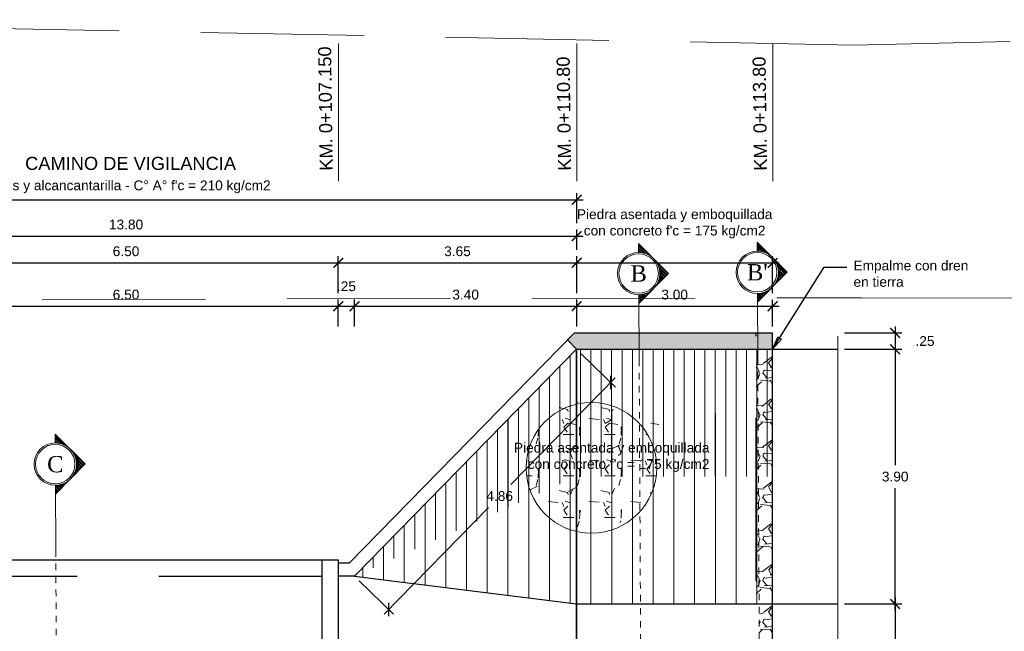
# Model space of a CAD drawing. Header units: metres. Extents: x 618946 to 619227, y 9266339 to 9266818.
# Tile 22 of 36: x 618998.87 to 619013.95, y 9266795.53 to 9266804.89. Entities that reach past the tile are written whole.
import ezdxf
from ezdxf.enums import TextEntityAlignment as Align

# ---------------------------------------------------------------- set-up
doc = ezdxf.new("R2010")
doc.units = ezdxf.units.M
doc.header["$PDMODE"] = 34
doc.linetypes.add('ACAD_ISO04W100', pattern=[30, 24, -3, 0, -3])
doc.linetypes.add('DASHED2', pattern=[0.375, 0.25, -0.125])
for name, color, linetype, lineweight in [('CAMINO', 44, 'DASHED2', 13), ('DIM', 8, 'Continuous', 9), ('EST', 5, 'Continuous', 35), ('HASH', 21, 'Continuous', 5), ('HATCH', 21, 'Continuous', 5)]:
    doc.layers.add(name, color=color, linetype=linetype, lineweight=lineweight)
doc.layers.add('CORTE', color=7, linetype='ACAD_ISO04W100', lineweight=15, true_color=0xf00000)
doc.styles.add('COTA', font='times.ttf')
doc.styles.get("Standard").update_dxf_attribs({"font": 'arial.ttf'})
doc.dimstyles.new('ESC-100', dxfattribs={"dimscale": 0.1, "dimtxt": 1.5, "dimasz": 1.5, "dimexe": 1, "dimexo": 1, "dimgap": 1, "dimtad": 1, "dimtih": 1, "dimtoh": 1, "dimzin": 4, "dimdsep": 46, "dimtxsty": 'Standard', "dimblk": 'ARCHTICK', "dimcen": 2.5, "dimdle": 1, "dimclrd": 256, "dimclre": 256, "dimclrt": 7, "dimaunit": 1, "dimadec": 3, "dimazin": 0, "dimtfac": 1, "dimtmove": 2, "dimatfit": 3, "dimldrblk": 'CLOSEDBLANK', "dimfxl": 1.25, "dimarcsym": 0})
doc.dimstyles.new('ESC-100$7', dxfattribs={"dimscale": 0.1, "dimtxt": 1.5, "dimasz": 2, "dimexe": 1, "dimexo": 1, "dimgap": 1, "dimtad": 1, "dimtih": 1, "dimtoh": 1, "dimzin": 4, "dimdsep": 46, "dimtxsty": 'Standard', "dimblk": 'ARCHTICK', "dimcen": 2.5, "dimdle": 1, "dimclrd": 256, "dimclre": 256, "dimclrt": 7, "dimaunit": 1, "dimadec": 3, "dimazin": 0, "dimtfac": 1, "dimtmove": 2, "dimatfit": 3, "dimldrblk": 'CLOSEDBLANK', "dimfxl": 1.25, "dimarcsym": 0})
pattern_1 = [(90, (2, 0), (-0.15875, 1e-17), [])]
pattern_2 = [(90, (2, 0), (-0.3175, 2e-17), [])]
pattern_3 = [(228.0127875, (0.4572, 0.635), (-5.08000000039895, -5.71499999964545), [0.08543036, -8.45762090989]), (184.969741, (0.40005, 0.5715), (7.61999999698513, 0.63500003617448), [0.14660118, -14.51351222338]), (132.5104471, (0.254, 0.5588), (6.35000000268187, -6.98499999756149), [0.10337038, -10.233680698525]), (267.273689, (0.00635, 0.40005), (0.63500000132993, 12.69999999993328), [0.13350113, -13.216609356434]), (292.83365418, (0, 0.2667), (-3.17500000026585, 7.619999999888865), [0.130908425, -12.959951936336]), (357.273689, (0.0508, 0.14605), (-12.69999999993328, 0.63500000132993), [0.13350113, -13.216609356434]), (37.69424047, (0.18415, 0.1397), (-8.254999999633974, -6.350000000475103), [0.176548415, -17.47827882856]), (72.25532837, (0.32385, 0.24765), (4.445000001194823, 13.96999999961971), [0.16667988, -16.501314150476]), (121.42956562, (0.37465, 0.4064), (-5.08000000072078, 8.254999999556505), [0.13395325, -13.26138642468]), (175.2363583, (0.3048, 0.5207), (6.98499999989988, -0.6350000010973), [0.15292832, -7.4934842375]), (222.3974378, (0.1524, 0.5334), (-7.619999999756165, -6.985000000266), [0.19776948, -19.579193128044]), (138.81407483, (0.635, 0.3937), (-4.44499999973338, 3.8100000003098), [0.067501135, -6.682641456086]), (171.4692344, (0.5842, 0.43815), (8.255000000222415, -1.26999999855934), [0.128420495, -12.71365974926]), (225, (0.4572, 0.4572), (-9e-17, -0.635), [0.089802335, -0.808223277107]), (203.19859051, (0.41275, 0.5334), (3.1750000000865, 1.2699999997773), [0.04836033, -4.787655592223]), (291.80140949, (0.3683, 0.51435), (-0.6350000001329, 1.9049999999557), [0.068391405, -3.3511882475]), (30.96375653, (0.3937, 0.45085), (1.9050000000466, 1.2699999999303), [0.111079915, -3.591574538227]), (161.56505118, (0.48895, 0.508), (1.270000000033, -0.6349999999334), [0.080321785, -1.927724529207]), (16.389540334, (0, 0.51435), (6.35000000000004, 1.90500000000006), [0.112522, -11.139706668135]), (70.34617594, (0.10795, 0.5461), (-2.54000000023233, -6.9849999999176), [0.094399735, -9.34555391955]), (293.19859051, (0.48895, 0.635), (-1.2699999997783, 3.1750000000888), [0.096720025, -4.739295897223]), (343.61045967, (0.52705, 0.5461), (-6.35000000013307, 1.90499999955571), [0.112522, -11.139706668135]), (339.44395478, (0, 0.12065), (-3.17499999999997, 1.27000000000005), [0.1085088, -5.316933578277]), (294.7751406, (0.1016, 0.08255), (-3.17500000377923, 6.98499999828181), [0.09091803, -9.00089834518]), (66.80140949, (0.4953, 0), (1.2699999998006, 3.1750000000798), [0.096720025, -4.739295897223]), (17.35402464, (0.5334, 0.0889), (-8.25499999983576, -2.54000000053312), [0.106445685, -10.53809399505]), (69.44395478, (0.18415, 0), (-1.2700000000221, -3.17499999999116), [0.0542544, -5.371187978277]), (101.309932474, (0.4572, 0), (-0.6350000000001, 2.5400000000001), [0.03237865, -3.20549874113]), (165.963756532, (0.45085, 0.03175), (1.905, -0.635), [0.130908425, -2.487263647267]), (186.00900596, (0.32385, 0.0635), (6.34999999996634, 0.63500000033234), [0.12131675, -12.010341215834]), (303.69006753, (0.3937, 0.3937), (-0.6350000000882, 1.269999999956), [0.09158097, -2.19794408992]), (353.15722659, (0.4445, 0.3175), (10.79500000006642, -1.26999999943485), [0.15988919, -15.829002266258]), (60.9453959, (0.60325, 0.29845), (-2.54000000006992, -4.44499999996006), [0.06537706, -6.472348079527]), (90, (0.635, 0.3556), (-0.635, 0.635), [0.0381, -0.5969]), (120.25643716, (0.31115, 0.08255), (2.5399999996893, -4.44500000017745), [0.08821674, -8.7334851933]), (48.0127875, (0.2667, 0.15875), (5.08000000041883, 5.71499999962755), [0.17086072, -8.37219054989]), (0, (0.381, 0.28575), (0.635, 0.635), [0.1651, -0.4699]), (325.3048465, (0.5461, 0.28575), (6.35000000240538, -4.44499999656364), [0.10040239, -9.939829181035]), (254.0546041, (0.62865, 0.2286), (-0.6349999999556, -2.5400000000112), [0.09245727, -4.530412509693]), (207.64597536, (0.60325, 0.1397), (-12.06500000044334, -6.34999999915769), [0.150536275, -14.903116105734]), (175.42607874, (0.4699, 0.06985), (-8.25499999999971, 0.63499999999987), [0.159257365, -15.76646161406])]

# ---------------------------------------------------------------- blocks, each defined once
blk = doc.blocks.new('_ArchTick')
at = {"color": 0, "linetype": 'ByBlock', "const_width": 0.15}
blk.add_lwpolyline([(-0.5, -0.5), (0.5, 0.5)], dxfattribs=at)
blk = doc.blocks.new('*D19')
at = {"layer": 'Defpoints', "color": 0, "transparency": 16777216}
for p in [(619003.752, 9266800.505), (618997.252, 9266800.096), (619003.752, 9266800.096)]:
    blk.add_point(p, dxfattribs=at)
at = {"layer": 'DIM', "lineweight": -2, "transparency": 16777216}
for p, q in [((618997.252, 9266800.196), (618997.252, 9266800.605)), ((619003.752, 9266800.196), (619003.752, 9266800.605)), ((618997.152, 9266800.505), (619003.852, 9266800.505))]:
    blk.add_line(p, q, dxfattribs=at)
at = {"layer": 'DIM', "lineweight": -2, "transparency": 16777216, "xscale": 0.15, "yscale": 0.15, "zscale": 0.15, "rotation": 180}
blk.add_blockref('_ArchTick', (618997.252, 9266800.505), dxfattribs=at)
at = {"layer": 'DIM', "lineweight": -2, "transparency": 16777216, "xscale": 0.15, "yscale": 0.15, "zscale": 0.15}
blk.add_blockref('_ArchTick', (619003.752, 9266800.505), dxfattribs=at)
at = {"layer": 'DIM', "color": 7, "transparency": 16777216, "insert": (619000.502, 9266800.682), "char_height": 0.15, "attachment_point": 5}
blk.add_mtext('6.50', dxfattribs=at)
blk = doc.blocks.new('_ClosedBlank')
at = {"color": 0, "linetype": 'ByBlock', "lineweight": -2}
for p, q in [((-1, 0.167), (0, 0)), ((-1, 0.167), (-1, -0.167)), ((0, 0), (-1, -0.167))]:
    blk.add_line(p, q, dxfattribs=at)
blk = doc.blocks.new('*D20')
at = {"layer": 'Defpoints', "color": 0, "transparency": 16777216}
for p in [(619004.002, 9266800.505), (619003.752, 9266800.096), (619004.002, 9266800.096)]:
    blk.add_point(p, dxfattribs=at)
at = {"layer": 'DIM', "lineweight": -2, "transparency": 16777216}
for p, q in [((619003.752, 9266800.196), (619003.752, 9266800.605)), ((619004.002, 9266800.196), (619004.002, 9266800.605)), ((619003.652, 9266800.505), (619004.102, 9266800.505))]:
    blk.add_line(p, q, dxfattribs=at)
at = {"layer": 'DIM', "lineweight": -2, "transparency": 16777216, "xscale": 0.15, "yscale": 0.15, "zscale": 0.15, "rotation": 180}
blk.add_blockref('_ArchTick', (619003.752, 9266800.505), dxfattribs=at)
at = {"layer": 'DIM', "lineweight": -2, "transparency": 16777216, "xscale": 0.15, "yscale": 0.15, "zscale": 0.15}
blk.add_blockref('_ArchTick', (619004.002, 9266800.505), dxfattribs=at)
at = {"layer": 'DIM', "color": 7, "transparency": 16777216, "insert": (619003.877, 9266800.809), "char_height": 0.15, "attachment_point": 5}
blk.add_mtext('.25', dxfattribs=at)
blk = doc.blocks.new('*D21')
at = {"layer": 'Defpoints', "color": 0, "transparency": 16777216}
for p in [(619007.402, 9266800.505), (619004.002, 9266800.096), (619007.402, 9266800.096, 0.58)]:
    blk.add_point(p, dxfattribs=at)
at = {"layer": 'DIM', "lineweight": -2, "transparency": 16777216}
for p, q in [((619004.002, 9266800.196), (619004.002, 9266800.605)), ((619007.402, 9266800.196), (619007.402, 9266800.605)), ((619003.902, 9266800.505), (619007.502, 9266800.505))]:
    blk.add_line(p, q, dxfattribs=at)
at = {"layer": 'DIM', "lineweight": -2, "transparency": 16777216, "xscale": 0.15, "yscale": 0.15, "zscale": 0.15, "rotation": 180}
blk.add_blockref('_ArchTick', (619004.002, 9266800.505), dxfattribs=at)
at = {"layer": 'DIM', "lineweight": -2, "transparency": 16777216, "xscale": 0.15, "yscale": 0.15, "zscale": 0.15}
blk.add_blockref('_ArchTick', (619007.402, 9266800.505), dxfattribs=at)
at = {"layer": 'DIM', "color": 7, "transparency": 16777216, "insert": (619005.702, 9266800.682), "char_height": 0.15, "attachment_point": 5}
blk.add_mtext('3.40', dxfattribs=at)
blk = doc.blocks.new('*D22')
at = {"layer": 'Defpoints', "color": 0, "transparency": 16777216}
for p in [(619010.402, 9266800.505), (619007.402, 9266800.096, 0.58), (619010.402, 9266800.096)]:
    blk.add_point(p, dxfattribs=at)
at = {"layer": 'DIM', "lineweight": -2, "transparency": 16777216}
for p, q in [((619007.402, 9266800.196), (619007.402, 9266800.605)), ((619010.402, 9266800.196), (619010.402, 9266800.605)), ((619007.302, 9266800.505), (619010.502, 9266800.505))]:
    blk.add_line(p, q, dxfattribs=at)
at = {"layer": 'DIM', "lineweight": -2, "transparency": 16777216, "xscale": 0.15, "yscale": 0.15, "zscale": 0.15, "rotation": 180}
blk.add_blockref('_ArchTick', (619007.402, 9266800.505), dxfattribs=at)
at = {"layer": 'DIM', "lineweight": -2, "transparency": 16777216, "xscale": 0.15, "yscale": 0.15, "zscale": 0.15}
blk.add_blockref('_ArchTick', (619010.402, 9266800.505), dxfattribs=at)
at = {"layer": 'DIM', "color": 7, "transparency": 16777216, "insert": (619008.902, 9266800.682), "char_height": 0.15, "attachment_point": 5}
blk.add_mtext('3.00', dxfattribs=at)
blk = doc.blocks.new('*D23')
at = {"layer": 'Defpoints', "color": 0, "transparency": 16777216}
for p in [(619011.402, 9266800.096, 0.58), (619011.402, 9266799.846, 0.58), (619012.279, 9266799.846)]:
    blk.add_point(p, dxfattribs=at)
at = {"layer": 'DIM', "lineweight": -2, "transparency": 16777216}
for p, q in [((619012.279, 9266800.196), (619012.279, 9266799.746)), ((619011.502, 9266800.096), (619012.379, 9266800.096)), ((619011.502, 9266799.846), (619012.379, 9266799.846))]:
    blk.add_line(p, q, dxfattribs=at)
at = {"layer": 'DIM', "lineweight": -2, "transparency": 16777216, "xscale": 0.15, "yscale": 0.15, "zscale": 0.15}
for p, rotation in [((619012.279, 9266800.096), 90), ((619012.279, 9266799.846), 270)]:
    blk.add_blockref('_ArchTick', p, dxfattribs=dict(at, rotation=rotation))
at = {"layer": 'DIM', "color": 7, "transparency": 16777216, "insert": (619012.736, 9266799.971), "char_height": 0.15, "attachment_point": 5}
blk.add_mtext('.25', dxfattribs=at)
blk = doc.blocks.new('*D24')
at = {"layer": 'Defpoints', "color": 0, "transparency": 16777216}
for p in [(619011.402, 9266799.846, 0.58), (619011.402, 9266795.946, 0.58), (619012.279, 9266795.946)]:
    blk.add_point(p, dxfattribs=at)
at = {"layer": 'DIM', "lineweight": -2, "transparency": 16777216}
for p, q in [((619011.502, 9266799.846), (619012.379, 9266799.846)), ((619012.279, 9266799.946), (619012.279, 9266798.073)), ((619012.279, 9266795.846), (619012.279, 9266797.719)), ((619011.502, 9266795.946), (619012.379, 9266795.946))]:
    blk.add_line(p, q, dxfattribs=at)
at = {"layer": 'DIM', "lineweight": -2, "transparency": 16777216, "xscale": 0.15, "yscale": 0.15, "zscale": 0.15}
for p, rotation in [((619012.279, 9266799.846), 90), ((619012.279, 9266795.946), 270)]:
    blk.add_blockref('_ArchTick', p, dxfattribs=dict(at, rotation=rotation))
at = {"layer": 'DIM', "color": 7, "transparency": 16777216, "insert": (619012.279, 9266797.896), "char_height": 0.15, "attachment_point": 5}
blk.add_mtext('3.90', dxfattribs=at)
blk = doc.blocks.new('*D25')
at = {"layer": 'Defpoints', "color": 0, "transparency": 16777216}
for p in [(619011.402, 9266795.946, 0.58), (619011.402, 9266792.946, 0.58), (619012.279, 9266792.946)]:
    blk.add_point(p, dxfattribs=at)
at = {"layer": 'DIM', "lineweight": -2, "transparency": 16777216}
for p, q in [((619011.502, 9266795.946), (619012.379, 9266795.946)), ((619012.279, 9266796.046), (619012.279, 9266794.623)), ((619012.279, 9266792.846), (619012.279, 9266794.269)), ((619011.502, 9266792.946), (619012.379, 9266792.946))]:
    blk.add_line(p, q, dxfattribs=at)
at = {"layer": 'DIM', "lineweight": -2, "transparency": 16777216, "xscale": 0.15, "yscale": 0.15, "zscale": 0.15}
for p, rotation in [((619012.279, 9266795.946), 90), ((619012.279, 9266792.946), 270)]:
    blk.add_blockref('_ArchTick', p, dxfattribs=dict(at, rotation=rotation))
at = {"layer": 'DIM', "color": 7, "transparency": 16777216, "insert": (619012.279, 9266794.446), "char_height": 0.15, "attachment_point": 5}
blk.add_mtext('3.00', dxfattribs=at)
blk = doc.blocks.new('*D34')
at = {"layer": 'Defpoints', "color": 0, "transparency": 16777216}
for p in [(619007.402, 9266799.846), (619007.923, 9266799.336), (619004.002, 9266796.371)]:
    blk.add_point(p, dxfattribs=at)
at = {"layer": 'DIM', "lineweight": -2, "transparency": 16777216}
for p, q in [((619007.473, 9266799.776), (619007.995, 9266799.266)), ((619007.993, 9266799.407), (619006.396, 9266797.775)), ((619004.453, 9266795.79), (619006.05, 9266797.422)), ((619004.073, 9266796.301), (619004.595, 9266795.791))]:
    blk.add_line(p, q, dxfattribs=at)
at = {"layer": 'DIM', "lineweight": -2, "transparency": 16777216, "xscale": 0.15, "yscale": 0.15, "zscale": 0.15}
for p, rotation in [((619007.923, 9266799.336), 45.62502107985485), ((619004.523, 9266795.861), 225.6250210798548)]:
    blk.add_blockref('_ArchTick', p, dxfattribs=dict(at, rotation=rotation))
at = {"layer": 'DIM', "color": 7, "transparency": 16777216, "insert": (619006.223, 9266797.598), "char_height": 0.15, "attachment_point": 5}
blk.add_mtext('4.86', dxfattribs=at)
blk = doc.blocks.new('*D63')
at = {"layer": 'Defpoints', "color": 0, "transparency": 16777216}
for p in [(619010.402, 9266801.169), (619007.402, 9266800.605), (619010.402, 9266800.605)]:
    blk.add_point(p, dxfattribs=at)
at = {"layer": 'DIM', "lineweight": -2, "transparency": 16777216}
for p, q in [((619007.402, 9266800.705), (619007.402, 9266801.269)), ((619010.402, 9266800.705), (619010.402, 9266801.269)), ((619007.302, 9266801.169), (619010.502, 9266801.169))]:
    blk.add_line(p, q, dxfattribs=at)
at = {"layer": 'DIM', "lineweight": -2, "transparency": 16777216, "xscale": 0.15, "yscale": 0.15, "zscale": 0.15, "rotation": 180}
blk.add_blockref('_ArchTick', (619007.402, 9266801.169), dxfattribs=at)
at = {"layer": 'DIM', "lineweight": -2, "transparency": 16777216, "xscale": 0.15, "yscale": 0.15, "zscale": 0.15}
blk.add_blockref('_ArchTick', (619010.402, 9266801.169), dxfattribs=at)
at = {"layer": 'DIM', "color": 7, "transparency": 16777216, "insert": (619008.902, 9266801.765), "char_height": 0.15, "attachment_point": 5}
blk.add_mtext("Piedra asentada y emboquillada\\Pcon concreto f'c = 175 kg/cm2", dxfattribs=at)
blk = doc.blocks.new('*D64')
at = {"layer": 'Defpoints', "color": 0, "transparency": 16777216}
for p in [(619003.752, 9266801.169), (618997.252, 9266800.605), (619003.752, 9266800.605)]:
    blk.add_point(p, dxfattribs=at)
at = {"layer": 'DIM', "lineweight": -2, "transparency": 16777216}
for p, q in [((618997.252, 9266800.705), (618997.252, 9266801.269)), ((619003.752, 9266800.705), (619003.752, 9266801.269)), ((618997.152, 9266801.169), (619003.852, 9266801.169))]:
    blk.add_line(p, q, dxfattribs=at)
at = {"layer": 'DIM', "lineweight": -2, "transparency": 16777216, "xscale": 0.15, "yscale": 0.15, "zscale": 0.15, "rotation": 180}
blk.add_blockref('_ArchTick', (618997.252, 9266801.169), dxfattribs=at)
at = {"layer": 'DIM', "lineweight": -2, "transparency": 16777216, "xscale": 0.15, "yscale": 0.15, "zscale": 0.15}
blk.add_blockref('_ArchTick', (619003.752, 9266801.169), dxfattribs=at)
at = {"layer": 'DIM', "color": 7, "transparency": 16777216, "insert": (619000.502, 9266801.345), "char_height": 0.15, "attachment_point": 5}
blk.add_mtext('6.50', dxfattribs=at)
blk = doc.blocks.new('*D65')
at = {"layer": 'Defpoints', "color": 0, "transparency": 16777216}
for p in [(619007.402, 9266801.169), (619003.752, 9266800.605), (619007.402, 9266800.605)]:
    blk.add_point(p, dxfattribs=at)
at = {"layer": 'DIM', "lineweight": -2, "transparency": 16777216}
for p, q in [((619003.752, 9266800.705), (619003.752, 9266801.269)), ((619007.402, 9266800.705), (619007.402, 9266801.269)), ((619003.652, 9266801.169), (619007.502, 9266801.169))]:
    blk.add_line(p, q, dxfattribs=at)
at = {"layer": 'DIM', "lineweight": -2, "transparency": 16777216, "xscale": 0.15, "yscale": 0.15, "zscale": 0.15, "rotation": 180}
blk.add_blockref('_ArchTick', (619003.752, 9266801.169), dxfattribs=at)
at = {"layer": 'DIM', "lineweight": -2, "transparency": 16777216, "xscale": 0.15, "yscale": 0.15, "zscale": 0.15}
blk.add_blockref('_ArchTick', (619007.402, 9266801.169), dxfattribs=at)
at = {"layer": 'DIM', "color": 7, "transparency": 16777216, "insert": (619005.577, 9266801.345), "char_height": 0.15, "attachment_point": 5}
blk.add_mtext('3.65', dxfattribs=at)
blk = doc.blocks.new('*D66')
at = {"layer": 'Defpoints', "color": 0, "transparency": 16777216}
for p in [(619007.402, 9266801.577), (618993.602, 9266801.269), (619007.402, 9266801.269)]:
    blk.add_point(p, dxfattribs=at)
at = {"layer": 'DIM', "lineweight": -2, "transparency": 16777216}
for p, q in [((618993.602, 9266801.369), (618993.602, 9266801.677)), ((619007.402, 9266801.369), (619007.402, 9266801.677)), ((618993.502, 9266801.577), (619007.502, 9266801.577))]:
    blk.add_line(p, q, dxfattribs=at)
at = {"layer": 'DIM', "lineweight": -2, "transparency": 16777216, "xscale": 0.15, "yscale": 0.15, "zscale": 0.15, "rotation": 180}
blk.add_blockref('_ArchTick', (618993.602, 9266801.577), dxfattribs=at)
at = {"layer": 'DIM', "lineweight": -2, "transparency": 16777216, "xscale": 0.15, "yscale": 0.15, "zscale": 0.15}
blk.add_blockref('_ArchTick', (619007.402, 9266801.577), dxfattribs=at)
at = {"layer": 'DIM', "color": 7, "transparency": 16777216, "insert": (619000.502, 9266801.754), "char_height": 0.15, "attachment_point": 5}
blk.add_mtext('13.80', dxfattribs=at)
blk = doc.blocks.new('*D67')
at = {"layer": 'Defpoints', "color": 0, "transparency": 16777216}
for p in [(619007.402, 9266802.134), (618993.602, 9266801.677), (619007.402, 9266801.677)]:
    blk.add_point(p, dxfattribs=at)
at = {"layer": 'DIM', "lineweight": -2, "transparency": 16777216}
for p, q in [((618993.602, 9266801.777), (618993.602, 9266802.234)), ((619007.402, 9266801.777), (619007.402, 9266802.234)), ((618993.502, 9266802.134), (619007.502, 9266802.134))]:
    blk.add_line(p, q, dxfattribs=at)
at = {"layer": 'DIM', "lineweight": -2, "transparency": 16777216, "xscale": 0.15, "yscale": 0.15, "zscale": 0.15, "rotation": 180}
blk.add_blockref('_ArchTick', (618993.602, 9266802.134), dxfattribs=at)
at = {"layer": 'DIM', "lineweight": -2, "transparency": 16777216, "xscale": 0.15, "yscale": 0.15, "zscale": 0.15}
blk.add_blockref('_ArchTick', (619007.402, 9266802.134), dxfattribs=at)
at = {"layer": 'DIM', "color": 7, "transparency": 16777216, "insert": (619000.502, 9266802.332), "char_height": 0.15, "attachment_point": 5}
blk.add_mtext("Muros y alcancantarilla - C° A° f'c = 210 kg/cm2", dxfattribs=at)
blk = doc.blocks.new('*U68')
at = {"layer": 'CORTE', "linetype": 'Continuous', "lineweight": 0}
for p, q in [((-90.38, 3.68), (-94.06, 0)), ((-86.7, 0), (-90.38, 3.68)), ((-91.67, 2.26), (-90.31, 3.62)), ((-91.28, 2.44), (-90.21, 3.51)), ((-90.98, 2.53), (-90.11, 3.41)), ((-90.72, 2.58), (-90, 3.3)), ((-90.49, 2.6), (-89.9, 3.2)), ((-90.28, 2.6), (-89.79, 3.09)), ((-90.09, 2.59), (-89.69, 2.99)), ((-89.91, 2.56), (-89.58, 2.89)), ((-89.74, 2.52), (-89.48, 2.78)), ((-89.58, 2.48), (-89.38, 2.68)), ((-89.42, 2.42), (-89.27, 2.57)), ((-89.28, 2.36), (-89.17, 2.47)), ((-93.93, 0), (-92.65, 1.29)), ((-89.14, 2.29), (-89.06, 2.36)), ((-89.01, 2.21), (-88.96, 2.26)), ((-88.88, 2.13), (-88.85, 2.15)), ((-88.76, 2.04), (-88.75, 2.05)), ((-88.65, 1.94), (-88.64, 1.95)), ((-88.44, 1.73), (-88.44, 1.74)), ((-88.34, 1.62), (-88.33, 1.63)), ((-88.25, 1.5), (-88.23, 1.53)), ((-88.17, 1.38), (-88.12, 1.42)), ((-88.09, 1.24), (-88.02, 1.32)), ((-88.02, 1.1), (-87.91, 1.21)), ((-93.72, 0), (-92.83, 0.9)), ((-93.51, 0), (-92.92, 0.6)), ((-93.3, 0), (-92.96, 0.34)), ((-93.1, 0), (-92.98, 0.11)), ((-87.96, 0.96), (-87.81, 1.11)), ((-87.9, 0.81), (-87.7, 1.01)), ((-87.86, 0.64), (-87.6, 0.9)), ((-87.82, 0.47), (-87.5, 0.8)), ((-87.79, 0.29), (-87.39, 0.69)), ((-87.78, 0.1), (-87.29, 0.59)), ((-87.67, 0), (-87.18, 0.48)), ((-87.46, 0), (-87.08, 0.38)), ((-87.25, 0), (-86.97, 0.27)), ((-87.04, 0), (-86.87, 0.17)), ((-94.06, 0), (-92.98, 0)), ((-87.78, 0), (-86.7, 0))]:
    blk.add_line(p, q, dxfattribs=at)
at = {"layer": 'CORTE', "ltscale": 0.01}
blk.add_line((-79.79, 0), (6.47, 0), dxfattribs=at)
at = {"layer": 'CORTE', "linetype": 'Continuous'}
blk.add_line((-79.79, 0), (-87.78, 0), dxfattribs=at)
at = {"layer": 'CORTE', "linetype": 'Continuous', "lineweight": 0}
for radius in [2.6, 2.42]:
    blk.add_circle((-90.38, 0), radius, dxfattribs=at)
at = {"layer": 'CORTE', "linetype": 'Continuous', "style": 'COTA'}
for tag, p in [('CORTE-1', (-90.38, 0)), ('CORTE', (17.06, 0))]:
    blk.add_attdef(tag, text='', height=2, dxfattribs=at).set_placement(p, align=Align.MIDDLE_CENTER)
blk = doc.blocks.new('*U69')
at = {"layer": 'CORTE', "linetype": 'Continuous', "lineweight": 0}
for p, q in [((-78.33, 3.68), (-82.01, 0)), ((-74.65, 0), (-78.33, 3.68)), ((-79.62, 2.26), (-78.27, 3.62)), ((-79.23, 2.44), (-78.16, 3.51)), ((-78.93, 2.53), (-78.06, 3.41)), ((-78.67, 2.58), (-77.95, 3.3)), ((-78.45, 2.6), (-77.85, 3.2)), ((-78.24, 2.6), (-77.74, 3.09)), ((-78.04, 2.59), (-77.64, 2.99)), ((-77.86, 2.56), (-77.54, 2.89)), ((-77.69, 2.52), (-77.43, 2.78)), ((-77.53, 2.48), (-77.33, 2.68)), ((-77.37, 2.42), (-77.22, 2.57)), ((-77.23, 2.36), (-77.12, 2.47)), ((-81.88, 0), (-80.6, 1.29)), ((-77.09, 2.29), (-77.01, 2.36)), ((-76.96, 2.21), (-76.91, 2.26)), ((-76.83, 2.13), (-76.8, 2.15)), ((-76.71, 2.04), (-76.7, 2.05)), ((-76.6, 1.94), (-76.6, 1.95)), ((-76.39, 1.73), (-76.39, 1.74)), ((-76.29, 1.62), (-76.28, 1.63)), ((-76.2, 1.5), (-76.18, 1.53)), ((-76.12, 1.38), (-76.07, 1.42)), ((-76.04, 1.24), (-75.97, 1.32)), ((-75.97, 1.1), (-75.86, 1.21)), ((-81.67, 0), (-80.78, 0.9)), ((-81.46, 0), (-80.87, 0.6)), ((-81.26, 0), (-80.91, 0.34)), ((-81.05, 0), (-80.93, 0.11)), ((-75.91, 0.96), (-75.76, 1.11)), ((-75.86, 0.81), (-75.66, 1.01)), ((-75.81, 0.64), (-75.55, 0.9)), ((-75.77, 0.47), (-75.45, 0.8)), ((-75.74, 0.29), (-75.34, 0.69)), ((-75.73, 0.1), (-75.24, 0.59)), ((-75.62, 0), (-75.13, 0.48)), ((-75.41, 0), (-75.03, 0.38)), ((-75.2, 0), (-74.92, 0.27)), ((-74.99, 0), (-74.82, 0.17)), ((-82.01, 0), (-80.94, 0)), ((-75.73, 0), (-74.65, 0))]:
    blk.add_line(p, q, dxfattribs=at)
at = {"layer": 'CORTE', "ltscale": 0.01}
blk.add_line((-67.74, 0), (18.52, 0), dxfattribs=at)
at = {"layer": 'CORTE', "linetype": 'Continuous'}
blk.add_line((-67.74, 0), (-75.73, 0), dxfattribs=at)
at = {"layer": 'CORTE', "linetype": 'Continuous', "lineweight": 0}
for radius in [2.6, 2.42]:
    blk.add_circle((-78.33, 0), radius, dxfattribs=at)
at = {"layer": 'CORTE', "linetype": 'Continuous', "style": 'COTA'}
for tag, p in [('CORTE-1', (-78.33, 0)), ('CORTE', (29.11, 0))]:
    blk.add_attdef(tag, text='', height=2, dxfattribs=at).set_placement(p, align=Align.MIDDLE_CENTER)
blk = doc.blocks.new('*U70')
at = {"layer": 'CORTE', "linetype": 'Continuous', "lineweight": 0}
for p, q in [((-42.85, 3.68), (-46.53, 0)), ((-39.17, 0), (-42.85, 3.68)), ((7.19, 0), (10.87, 3.68)), ((10.87, 3.68), (14.56, 0)), ((-44.13, 2.26), (-42.78, 3.62)), ((-43.75, 2.44), (-42.68, 3.51)), ((-43.45, 2.53), (-42.57, 3.41)), ((-43.19, 2.58), (-42.47, 3.3)), ((-42.96, 2.6), (-42.36, 3.2)), ((-42.75, 2.6), (-42.26, 3.09)), ((-42.56, 2.59), (-42.16, 2.99)), ((-42.38, 2.56), (-42.05, 2.89)), ((-42.21, 2.52), (-41.95, 2.78)), ((-42.04, 2.48), (-41.84, 2.68)), ((-41.89, 2.42), (-41.74, 2.57)), ((-41.74, 2.36), (-41.63, 2.47)), ((9.77, 2.36), (9.66, 2.47)), ((9.91, 2.42), (9.76, 2.57)), ((10.07, 2.48), (9.87, 2.68)), ((10.23, 2.52), (9.97, 2.78)), ((10.4, 2.56), (10.08, 2.89)), ((10.58, 2.59), (10.18, 2.99)), ((10.78, 2.6), (10.29, 3.09)), ((10.99, 2.6), (10.39, 3.2)), ((11.22, 2.58), (10.49, 3.3)), ((11.47, 2.53), (10.6, 3.41)), ((11.77, 2.44), (10.7, 3.51)), ((12.16, 2.26), (10.81, 3.62)), ((-46.4, 0), (-45.11, 1.29)), ((-41.61, 2.29), (-41.53, 2.36)), ((-41.47, 2.21), (-41.43, 2.26)), ((-41.35, 2.13), (-41.32, 2.15)), ((-41.23, 2.04), (-41.22, 2.05)), ((-41.11, 1.94), (-41.11, 1.95)), ((-40.91, 1.73), (-40.9, 1.74)), ((-40.81, 1.62), (-40.8, 1.63)), ((-40.72, 1.5), (-40.69, 1.53)), ((-40.64, 1.38), (-40.59, 1.42)), ((-40.56, 1.24), (-40.49, 1.32)), ((-40.49, 1.1), (-40.38, 1.21)), ((8.52, 1.1), (8.41, 1.21)), ((8.59, 1.24), (8.51, 1.32)), ((8.66, 1.38), (8.61, 1.42)), ((8.75, 1.5), (8.72, 1.53)), ((8.84, 1.62), (8.82, 1.63)), ((8.93, 1.73), (8.93, 1.74)), ((9.14, 1.94), (9.14, 1.95)), ((9.25, 2.04), (9.24, 2.05)), ((9.37, 2.13), (9.35, 2.15)), ((9.5, 2.21), (9.45, 2.26)), ((9.63, 2.29), (9.55, 2.36)), ((14.42, 0), (13.14, 1.29)), ((-46.19, 0), (-45.29, 0.9)), ((-45.98, 0), (-45.38, 0.6)), ((-45.77, 0), (-45.43, 0.34)), ((-45.56, 0), (-45.45, 0.11)), ((-40.43, 0.96), (-40.28, 1.11)), ((-40.37, 0.81), (-40.17, 1.01)), ((-40.33, 0.64), (-40.07, 0.9)), ((-40.29, 0.47), (-39.96, 0.8)), ((-40.26, 0.29), (-39.86, 0.69)), ((-40.25, 0.1), (-39.75, 0.59)), ((-40.13, 0), (-39.65, 0.48)), ((-39.92, 0), (-39.55, 0.38)), ((-39.72, 0), (-39.44, 0.27)), ((-39.51, 0), (-39.34, 0.17)), ((7.53, 0), (7.36, 0.17)), ((7.74, 0), (7.47, 0.27)), ((7.95, 0), (7.57, 0.38)), ((8.16, 0), (7.67, 0.48)), ((8.27, 0.1), (7.78, 0.59)), ((8.29, 0.29), (7.88, 0.69)), ((8.31, 0.47), (7.99, 0.8)), ((8.35, 0.64), (8.09, 0.9)), ((8.4, 0.81), (8.2, 1.01)), ((8.45, 0.96), (8.3, 1.11)), ((14.21, 0), (13.32, 0.9)), ((14.01, 0), (13.41, 0.6)), ((13.8, 0), (13.45, 0.34)), ((13.59, 0), (13.47, 0.11)), ((-46.53, 0), (-45.45, 0)), ((-40.24, 0), (-39.17, 0)), ((8.27, 0), (7.19, 0)), ((14.56, 0), (13.48, 0))]:
    blk.add_line(p, q, dxfattribs=at)
at = {"layer": 'CORTE', "ltscale": 0.01}
blk.add_line((-32.26, 0), (0.28, 0), dxfattribs=at)
at = {"layer": 'CORTE', "linetype": 'Continuous'}
for p, q in [((0.28, 0), (8.27, 0)), ((-32.26, 0), (-40.24, 0))]:
    blk.add_line(p, q, dxfattribs=at)
at = {"layer": 'CORTE', "linetype": 'Continuous', "lineweight": 0}
for centre, radius in [((-42.85, 0), 2.6), ((-42.85, 0), 2.42), ((10.87, 0), 2.6), ((10.87, 0), 2.42)]:
    blk.add_circle(centre, radius, dxfattribs=at)
at = {"layer": 'CORTE', "linetype": 'Continuous', "style": 'COTA'}
for tag, p in [('CORTE-1', (-42.85, 0)), ('CORTE', (10.87, 0))]:
    blk.add_attdef(tag, text='', height=2, dxfattribs=at).set_placement(p, align=Align.MIDDLE_CENTER)

msp = doc.modelspace()

# ---------------------------------------------------------------- hatches: boundary and pattern name
at = {"layer": 'HASH'}
h = msp.add_hatch(dxfattribs=at)
h.set_pattern_fill('GRAVEL', color=256, scale=0.025)
h.set_pattern_definition(pattern_3)
h.paths.add_polyline_path([(619010.1518, 9266800.096), (619008.3561, 9266800.096), (619008.3575, 9266799.846), (619010.1518, 9266799.846)])
h.paths.add_polyline_path([(619010.4018, 9266800.096), (619010.1518, 9266800.096), (619010.1518, 9266799.846), (619010.4018, 9266799.846)])
h.paths.add_polyline_path([(619010.4018, 9266789.046), (619010.2322, 9266789.046), (619010.2327, 9266788.9483), (619010.2336, 9266788.796), (619010.4018, 9266788.796)])
h.paths.add_polyline_path([(619010.2327, 9266788.9483), (619010.2322, 9266789.046), (619010.1518, 9266789.046), (619010.1518, 9266788.796), (619010.2336, 9266788.796)])
h.paths.add_polyline_path([(619010.1518, 9266789.046), (619007.4018, 9266789.046), (619007.2604, 9266788.9045), (619007.3666, 9266788.796), (619010.1518, 9266788.796)])
h.paths.add_polyline_path([(619007.3666, 9266800.096), (619007.2604, 9266799.9874), (619007.4018, 9266799.846), (619008.3575, 9266799.846), (619008.3561, 9266800.096)])
h = msp.add_hatch(dxfattribs=at)
h.set_pattern_fill('GRAVEL', color=256, scale=0.025)
h.set_pattern_definition(pattern_3)
h.paths.add_polyline_path([(619010.4018, 9266799.846), (619010.1518, 9266799.846), (619010.1518, 9266795.946), (619010.4018, 9266795.946)])
h = msp.add_hatch(dxfattribs=at)
h.set_pattern_fill('GRAVEL', color=256, scale=0.025)
h.set_pattern_definition([(228.0127875, (23.235124, 7.032757), (-5.08000000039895, -5.71499999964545), [0.08543036, -8.45762090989]), (184.969741, (23.177974, 6.969257), (7.61999999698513, 0.63500003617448), [0.14660118, -14.51351222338]), (132.5104471, (23.031924, 6.956557), (6.35000000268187, -6.98499999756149), [0.10337038, -10.233680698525]), (267.273689, (22.784274, 6.797807), (0.63500000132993, 12.69999999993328), [0.13350113, -13.216609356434]), (292.83365418, (22.777924, 6.664457), (-3.17500000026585, 7.619999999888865), [0.130908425, -12.959951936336]), (357.273689, (22.828724, 6.543807), (-12.69999999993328, 0.63500000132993), [0.13350113, -13.216609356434]), (37.69424047, (22.962074, 6.537457), (-8.254999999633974, -6.350000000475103), [0.176548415, -17.47827882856]), (72.25532837, (23.101774, 6.645407), (4.445000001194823, 13.96999999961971), [0.16667988, -16.501314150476]), (121.42956562, (23.152574, 6.804157), (-5.08000000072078, 8.254999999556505), [0.13395325, -13.26138642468]), (175.2363583, (23.082724, 6.918457), (6.98499999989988, -0.6350000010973), [0.15292832, -7.4934842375]), (222.3974378, (22.930324, 6.931157), (-7.619999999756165, -6.985000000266), [0.19776948, -19.579193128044]), (138.81407483, (23.412924, 6.791457), (-4.44499999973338, 3.8100000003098), [0.067501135, -6.682641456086]), (171.4692344, (23.362124, 6.835907), (8.255000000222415, -1.26999999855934), [0.128420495, -12.71365974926]), (225, (23.23512, 6.85496), (-9e-17, -0.635), [0.089802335, -0.808223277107]), (203.19859051, (23.19067, 6.93116), (3.1750000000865, 1.2699999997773), [0.04836033, -4.787655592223]), (291.80140949, (23.14622, 6.91211), (-0.6350000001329, 1.9049999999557), [0.068391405, -3.3511882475]), (30.96375653, (23.17162, 6.84861), (1.9050000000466, 1.2699999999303), [0.111079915, -3.591574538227]), (161.56505118, (23.26687, 6.90576), (1.270000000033, -0.6349999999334), [0.080321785, -1.927724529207]), (16.389540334, (22.777924, 6.912107), (6.35000000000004, 1.90500000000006), [0.112522, -11.139706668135]), (70.34617594, (22.885874, 6.943857), (-2.54000000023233, -6.9849999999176), [0.094399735, -9.34555391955]), (293.19859051, (23.26687, 7.03276), (-1.2699999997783, 3.1750000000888), [0.096720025, -4.739295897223]), (343.61045967, (23.304974, 6.943857), (-6.35000000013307, 1.90499999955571), [0.112522, -11.139706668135]), (339.44395478, (22.777924, 6.51841), (-3.17499999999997, 1.27000000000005), [0.1085088, -5.316933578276]), (294.7751406, (22.879524, 6.480307), (-3.17500000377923, 6.98499999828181), [0.09091803, -9.00089834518]), (66.80140949, (23.27322, 6.39776), (1.2699999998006, 3.1750000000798), [0.096720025, -4.739295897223]), (17.35402464, (23.311324, 6.486657), (-8.25499999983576, -2.54000000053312), [0.106445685, -10.53809399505]), (69.44395478, (22.962074, 6.39776), (-1.2700000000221, -3.17499999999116), [0.0542544, -5.371187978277]), (101.309932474, (23.23512, 6.39776), (-0.6350000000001, 2.5400000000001), [0.03237865, -3.20549874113]), (165.963756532, (23.22877, 6.4295), (1.905, -0.635), [0.130908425, -2.487263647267]), (186.00900596, (23.101774, 6.461257), (6.34999999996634, 0.63500000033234), [0.12131675, -12.010341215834]), (303.69006753, (23.17162, 6.79146), (-0.6350000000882, 1.269999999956), [0.09158097, -2.19794408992]), (353.15722659, (23.222424, 6.715257), (10.79500000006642, -1.26999999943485), [0.15988919, -15.829002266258]), (60.9453959, (23.381174, 6.696207), (-2.54000000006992, -4.44499999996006), [0.06537706, -6.472348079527]), (90, (23.4129, 6.75336), (-0.635, 0.635), [0.0381, -0.5969]), (120.25643716, (23.089074, 6.480307), (2.5399999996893, -4.44500000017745), [0.08821674, -8.7334851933]), (48.0127875, (23.044624, 6.556507), (5.08000000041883, 5.71499999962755), [0.17086072, -8.37219054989]), (0, (23.1589, 6.6835), (0.635, 0.635), [0.1651, -0.4699]), (325.3048465, (23.324024, 6.683507), (6.35000000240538, -4.44499999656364), [0.10040239, -9.939829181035]), (254.0546041, (23.40657, 6.62636), (-0.6349999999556, -2.5400000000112), [0.09245727, -4.530412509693]), (207.64597536, (23.381174, 6.537457), (-12.06500000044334, -6.34999999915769), [0.150536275, -14.903116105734]), (175.42607874, (23.247824, 6.467607), (-8.25499999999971, 0.63499999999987), [0.159257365, -15.76646161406])])
edge = h.paths.add_edge_path()
edge.add_arc((619007.627, 9266798.0304), 1, 0, 360, ccw=False)
h = msp.add_hatch(dxfattribs=at)
h.set_pattern_fill('GRAVEL', color=256, scale=0.025)
h.set_pattern_definition(pattern_3)
h.paths.add_polyline_path([(619010.4018, 9266795.946), (619010.1948, 9266795.946), (619010.203, 9266794.446), (619010.3081, 9266794.446, -0.4142136), (619010.4018, 9266794.5397)])
h.paths.add_polyline_path([(619010.4018, 9266794.3522, -0.4142136), (619010.3081, 9266794.446), (619010.203, 9266794.446), (619010.2056, 9266793.9535), (619010.4018, 9266793.9535)], flags=0)
h.paths.add_polyline_path([(619010.4018, 9266793.9535), (619010.2056, 9266793.9535), (619010.203, 9266794.446), (619010.1518, 9266794.446), (619010.1518, 9266792.946), (619010.4018, 9266792.946)])
at = {"layer": 'HATCH'}
h = msp.add_hatch(dxfattribs=at)
h.set_pattern_fill('LINE', color=256, scale=0.05, angle=90)
h.set_pattern_definition(pattern_1)
h.paths.add_polyline_path([(619007.4018, 9266799.846), (619007.4018, 9266797.896), (619004.0018, 9266796.371)])
h = msp.add_hatch(dxfattribs=at)
h.set_pattern_fill('LINE', color=256, scale=0.1, angle=90)
h.set_pattern_definition(pattern_2)
h.paths.add_polyline_path([(619007.4018, 9266799.846), (619007.4018, 9266795.946), (619004.0018, 9266796.371)])
h = msp.add_hatch(dxfattribs=at)
h.set_pattern_fill('LINE', color=256, scale=0.1, angle=90)
h.set_pattern_definition(pattern_2)
h.paths.add_polyline_path([(619007.4018, 9266795.946), (619010.4018, 9266795.946), (619010.4018, 9266799.846), (619007.4018, 9266799.846)])
h = msp.add_hatch(dxfattribs=at)
h.set_pattern_fill('LINE', color=256, scale=0.05, angle=90)
h.set_pattern_definition(pattern_1)
h.paths.add_polyline_path([(619010.4018, 9266799.846), (619007.4018, 9266799.846), (619007.4018, 9266797.896), (619010.4018, 9266797.896)])

# ---------------------------------------------------------------- linework, layer by layer
at = {"linetype": 'DASHED2', "ltscale": 10}
for points in [[(619010.1518, 9266788.796), (619010.1518, 9266800.096)], [(618997.2518, 9266796.371), (619003.7518, 9266796.371)]]:
    msp.add_lwpolyline(points, dxfattribs=at)
at = {"layer": 'CAMINO', "ltscale": 10}
for points, elevation in [([(619021.5378, 9266804.7265), (619011.6447, 9266804.502), (618991.6, 9266804.8881), (618972.0763, 9266804.8432), (618969.9868, 9266804.8903)], 49.3725), ([(618970.2346, 9266800.8165), (618971.9826, 9266800.8047), (618991.7184, 9266800.5936), (619011.7615, 9266800.6338), (619021.4923, 9266800.6056)], 49.5832)]:
    msp.add_lwpolyline(points, dxfattribs=dict(at, elevation=elevation))
at = {"layer": 'DIM'}
for points in [[(619003.7558, 9266804.5258), (619003.7558, 9266802.4168)], [(619007.4058, 9266804.5258), (619007.4058, 9266802.4168)], [(619010.4058, 9266804.5258), (619010.4058, 9266802.4168)]]:
    msp.add_lwpolyline(points, dxfattribs=at)
at = {"layer": 'DIM', "linetype": 'Continuous'}
msp.add_lwpolyline([(619011.4018, 9266788.846), (619011.4018, 9266794.346), (619011.5392, 9266794.396), (619011.2644, 9266794.496), (619011.4018, 9266794.546), (619011.4018, 9266800.046)], dxfattribs=at)
at = {"layer": 'EST', "lineweight": 30}
for points in [[(619003.9177, 9266796.571), (619007.3666, 9266800.096)], [(619007.4018, 9266799.846), (619007.2604, 9266799.9874)], [(619007.3666, 9266800.096), (619010.4018, 9266800.096)], [(619010.4018, 9266788.796), (619010.4018, 9266800.096)], [(619004.0018, 9266796.371), (619007.4018, 9266799.846)], [(619007.4018, 9266799.846), (619007.4018, 9266789.482)], [(619007.4018, 9266799.846), (619011.4018, 9266799.846)], [(619007.4018, 9266789.046), (619007.4018, 9266799.846)], [(618997.2518, 9266796.621), (619003.7518, 9266796.621)], [(619003.5018, 9266796.621), (619003.5018, 9266792.271)], [(619003.7518, 9266796.621), (619003.7518, 9266792.271)], [(619003.9177, 9266796.571), (619003.7518, 9266796.571)], [(619004.0018, 9266796.371), (619003.7518, 9266796.371)], [(619004.0018, 9266796.371), (619007.4018, 9266795.946)], [(619007.4018, 9266795.946), (619011.4018, 9266795.946)]]:
    msp.add_lwpolyline(points, dxfattribs=at)
msp.add_lwpolyline([(619007.6518, 9266800.096), (619007.6518, 9266800.096)], close=True, dxfattribs=at)
at = {"layer": 'HASH'}
msp.add_circle((619007.627, 9266798.0304), 1, dxfattribs=at)

# ---------------------------------------------------------------- block references
at = {"layer": 'DIM'}
ref = msp.add_blockref('*U68', (619010.2284, 9266789.7546, 49.3998), dxfattribs=dict(at, xscale=0.1246911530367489, yscale=0.1246911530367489, zscale=0.1246911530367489, rotation=270.3102720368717))
ref.add_attrib('CORTE-1', "B'", dxfattribs={"layer": 'CORTE', "linetype": 'Continuous', "height": 0.24938, "rotation": 360, "style": 'COTA'}).set_placement((619010.1673, 9266801.0241, 49.3998), align=Align.MIDDLE_CENTER)
ref = msp.add_blockref('*U69', (619008.4041, 9266791.238, 49.3998), dxfattribs=dict(at, xscale=0.1246911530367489, yscale=0.1246911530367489, zscale=0.1246911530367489, rotation=270.3102720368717))
ref.add_attrib('CORTE-1', 'B', dxfattribs={"layer": 'CORTE', "linetype": 'Continuous', "height": 0.2494, "rotation": 360, "style": 'COTA'}).set_placement((619008.3512, 9266801.0052, 49.3998), align=Align.MIDDLE_CENTER)
ref = msp.add_blockref('*U70', (618999.4477, 9266792.7439, 49.3998), dxfattribs=dict(at, xscale=0.1246911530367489, yscale=0.1246911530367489, zscale=0.1246911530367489, rotation=270.3102720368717))
ref.add_attrib('CORTE-1', 'C', dxfattribs={"layer": 'CORTE', "linetype": 'Continuous', "height": 0.2494, "rotation": 360, "style": 'COTA'}).set_placement((618999.4188, 9266798.0867, 49.3998), align=Align.MIDDLE_CENTER)
ref.add_attrib('CORTE', 'C', dxfattribs={"layer": 'CORTE', "linetype": 'Continuous', "height": 0.2494, "style": 'COTA'}).set_placement((618999.4551, 9266791.3882, 49.3998), align=Align.MIDDLE_CENTER)

# ---------------------------------------------------------------- texts
at = {"color": 7}
msp.add_text('CAMINO DE VIGILANCIA', height=0.2, dxfattribs=at).set_placement((618998.9572, 9266802.5907))
at = {"layer": 'DIM', "color": 7}
for s, p in [('KM. 0+107.150', (619003.6681, 9266802.5798, 49.4859)), ('KM. 0+110.80', (619007.3181, 9266802.5798, 49.4859)), ('KM. 0+113.80', (619010.3181, 9266802.5798, 49.4859))]:
    msp.add_text(s, height=0.2, rotation=90.78028, dxfattribs=at).set_placement(p)
at = {"layer": 'DIM', "color": 7, "char_height": 0.15}
for s, insert, attachment_point in [('Empalme con dren\\Pen tierra', (619011.6403, 9266801.2022), 1), ("Piedra asentada y emboquillada\\Pcon concreto f'c = 175 kg/cm2", (619009.4356, 9266797.9684), 9)]:
    msp.add_mtext(s, dxfattribs=dict(at, insert=insert, attachment_point=attachment_point))

# ---------------------------------------------------------------- dimensions: what is measured, and where the dimension line sits
at = {"layer": 'DIM'}
dim = msp.add_aligned_dim(p1=(618993.6018, 9266801.6775), p2=(619007.4018, 9266801.6775), distance=0.4564, text="Muros y alcancantarilla - C° A° f'c = 210 kg/cm2", dimstyle='ESC-100', dxfattribs=at)
dim.commit()
dim.dimension.update_dxf_attribs({"geometry": '*D67', "text_midpoint": (619000.5018, 9266802.3322)})
dim = msp.add_linear_dim(base=(619010.4018, 9266801.1688), p1=(619007.4018, 9266800.6053), p2=(619010.4018, 9266800.6053), angle=180, text="Piedra asentada y emboquillada\\Pcon concreto f'c = 175 kg/cm2", dimstyle='ESC-100', dxfattribs=at)
dim.commit()
dim.dimension.update_dxf_attribs({"geometry": '*D63', "text_midpoint": (619008.9018, 9266801.7654)})
for p1, p2, distance, picture, middle in [((618993.6018, 9266801.2688), (619007.4018, 9266801.2688), 0.3087, '*D66', (619000.5018, 9266801.7541)), ((619011.4018, 9266800.096), (619011.4018, 9266799.846), 0.8775, '*D23', (619012.7357, 9266799.971, -0.58)), ((619004.0018, 9266796.371), (619007.4018, 9266799.846), -0.7292, '*D34', (619006.2231, 9266797.5985))]:
    dim = msp.add_aligned_dim(p1=p1, p2=p2, distance=distance, dimstyle='ESC-100', dxfattribs=at)
    dim.commit()
    dim.dimension.update_dxf_attribs({"geometry": picture, "text_midpoint": middle})
for base, p1, p2, angle, picture, middle in [((619003.7518, 9266801.1688), (618997.2518, 9266800.6053), (619003.7518, 9266800.6053), 180, '*D64', (619000.5018, 9266801.3454)), ((619007.4018, 9266801.1688), (619003.7518, 9266800.6053), (619007.4018, 9266800.6053), 180, '*D65', (619005.5768, 9266801.3454)), ((619012.2793, 9266795.946, -0.58), (619011.4018, 9266799.846), (619011.4018, 9266795.946), 90, '*D24', (619012.2793, 9266797.896, -0.58)), ((619012.2793, 9266792.946, -0.58), (619011.4018, 9266795.946), (619011.4018, 9266792.946), 90, '*D25', (619012.2793, 9266794.446, -0.58))]:
    dim = msp.add_linear_dim(base=base, p1=p1, p2=p2, angle=angle, dimstyle='ESC-100', dxfattribs=at)
    dim.commit()
    dim.dimension.update_dxf_attribs({"geometry": picture, "text_midpoint": middle})
for base, p1, p2, picture, middle in [((619004.0018, 9266800.5053), (619003.7518, 9266800.096), (619004.0018, 9266800.096), '*D20', (619003.8768, 9266800.8085)), ((619003.7518, 9266800.5053), (618997.2518, 9266800.096), (619003.7518, 9266800.096), '*D19', (619000.5018, 9266800.6819)), ((619007.4018, 9266800.5053), (619004.0018, 9266800.096), (619007.4018, 9266800.096, 0.58), '*D21', (619005.7018, 9266800.682)), ((619010.4018, 9266800.5053), (619007.4018, 9266800.096, 0.58), (619010.4018, 9266800.096), '*D22', (619008.9018, 9266800.682))]:
    dim = msp.add_linear_dim(base=base, p1=p1, p2=p2, dimstyle='ESC-100', dxfattribs=at)
    dim.commit()
    dim.dimension.update_dxf_attribs({"geometry": picture, "text_midpoint": middle})

# ---------------------------------------------------------------- leaders
at = {"layer": 'DIM', "annotation_type": 0, "has_hookline": 1, "hookline_direction": 0, "text_width": 1.7278}
msp.add_leader([(619010.4018, 9266799.846), (619011.1912, 9266801.1022), (619011.5403, 9266801.1022)], dimstyle='ESC-100$7', override={"dimgap": 1, "dimtad": 0}, dxfattribs=at)

doc.saveas('drawing.dxf')
